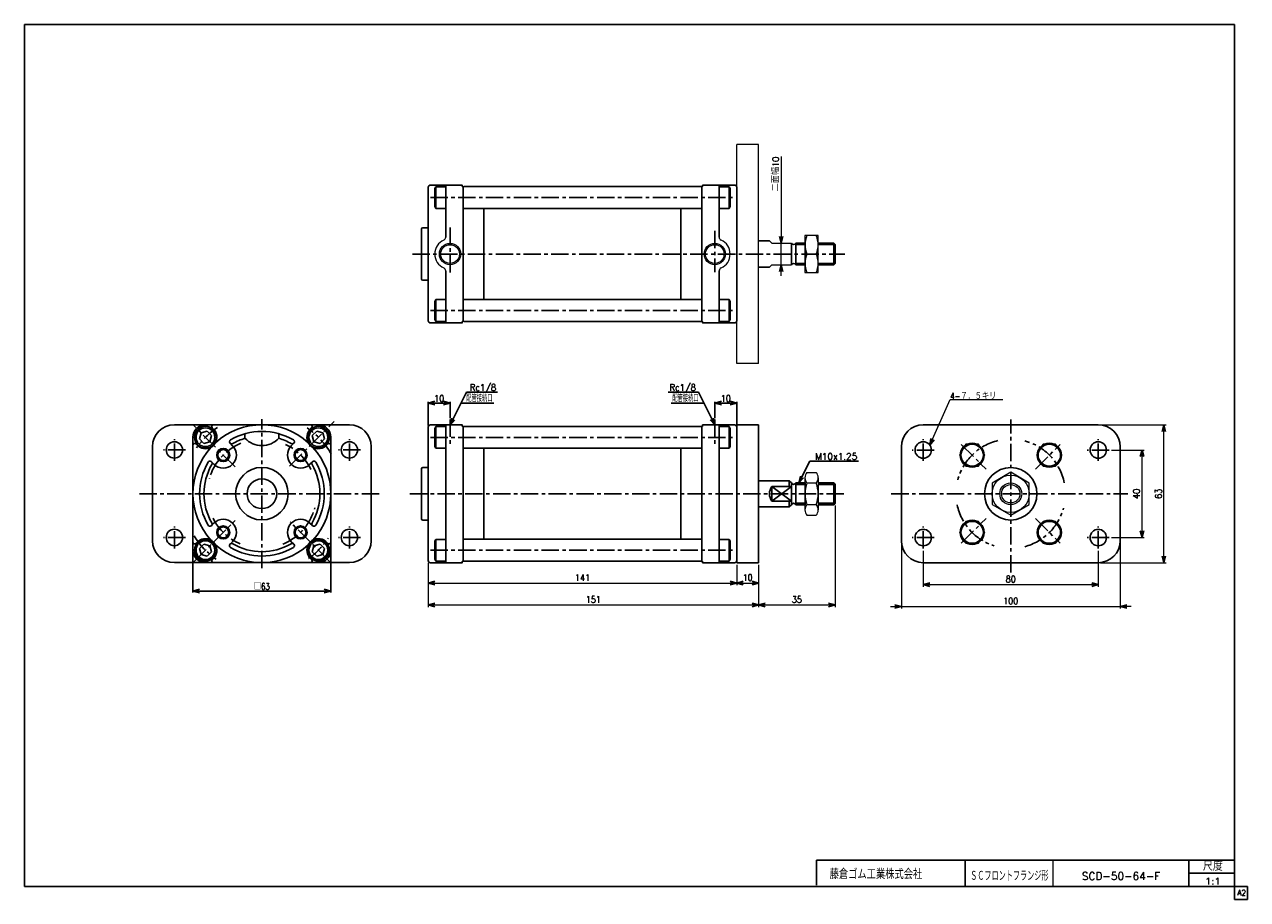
# Model space of a CAD drawing. Header units: millimetres. Extents: x -272 to 287, y -200 to 200.
import ezdxf
from ezdxf.enums import TextEntityAlignment as Align

# ---------------------------------------------------------------- set-up
doc = ezdxf.new("R2010")
doc.units = ezdxf.units.MM
doc.header["$LTSCALE"] = 0.25
doc.linetypes.add('CENTER', pattern=[50.8, 31.75, -6.35, 6.35, -6.35])
doc.layers.add('ZUWAKU', color=7, linetype='Continuous')
doc.styles.add('FdaStyle0', font='txt.shx', dxfattribs={"width": 0.892857, "bigfont": 'bigfont'})
doc.dimstyles.new('DaDimRotatedStyle', dxfattribs={"dimtxt": 3, "dimasz": 3.000002, "dimexe": 1, "dimexo": 1, "dimgap": 1, "dimtad": 3, "dimdsep": 46, "dimtxsty": 'FdaStyle0', "dimblk1": 'OPEN30', "dimblk2": 'OPEN30', "dimsah": 1, "dimcen": 0.09, "dimclrd": 4, "dimclre": 4, "dimclrt": 4, "dimadec": 0, "dimazin": 2, "dimtfac": 1, "dimtdec": 4, "dimtmove": 0, "dimatfit": 0, "dimfxl": 1, "dimarcsym": 0})

# ---------------------------------------------------------------- blocks, each defined once
blk = doc.blocks.new('_OPEN30')
at = {"color": 0, "linetype": 'ByBlock', "lineweight": -2}
for p, q in [((-1, 0.267949), (0, 0)), ((0, 0), (-1, -0.267949)), ((0, 0), (-1, 0))]:
    blk.add_line(p, q, dxfattribs=at)
blk = doc.blocks.new('DC_GROUP_Φ50_1')
at = {"color": 4, "linetype": 'Continuous', "lineweight": 13}
for p, q in [((90.74, 103.56), (84.74, 103.56)), ((84.74, 103.56), (84.74, 86.56)), ((90.74, 86.56), (90.74, 103.56)), ((85.64, 95.06), (89.85, 95.06)), ((84.74, 86.56), (90.74, 86.56))]:
    blk.add_line(p, q, dxfattribs=at)
for centre, start, end in [((95.19, 99.31), 156.0093, 203.9907), ((80.3, 99.31), 336.0093, 23.9907), ((95.19, 90.81), 156.0093, 203.9907), ((80.3, 90.81), 336.0093, 23.9907)]:
    blk.add_arc(centre, 10.45, start, end, dxfattribs=at)
blk = doc.blocks.new('DC_GROUP_Φ50_2')
at = {"color": 4, "linetype": 'Continuous', "lineweight": 13}
for p, q in [((85.64, -4.73), (89.84, -4.73)), ((84.74, -7.19), (84.74, -21.91)), ((89.84, -9.64), (85.64, -9.64)), ((90.74, -7.19), (90.74, -21.91)), ((85.64, -19.46), (89.84, -19.46)), ((85.64, -24.36), (89.84, -24.36))]:
    blk.add_line(p, q, dxfattribs=at)
for centre, radius, start, end in [((88.52, -7.19), 3.78, 139.5701, 220.4299), ((86.96, -7.19), 3.78, 319.5701, 40.4299), ((98.52, -14.55), 13.78, 159.1359, 200.8641), ((76.96, -14.55), 13.78, 339.1359, 20.8641), ((88.52, -21.91), 3.78, 139.5701, 220.4299), ((86.96, -21.91), 3.78, 319.5701, 40.4299)]:
    blk.add_arc(centre, radius, start, end, dxfattribs=at)
blk = doc.blocks.new('DA_IMAGEDIMGROUP_1')
at = {"color": 4, "linetype": 'Continuous', "lineweight": 13}
for p, q in [((73.87, 139.68), (73.87, 100.06)), ((73.87, 90.06), (73.87, 100.06)), ((73.87, 85.06), (73.87, 90.06))]:
    blk.add_line(p, q, dxfattribs=at)
at = {"color": 4, "xscale": 3.000002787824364, "yscale": 2.999989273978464}
for p, rotation in [((73.87, 100.06), 270), ((73.87, 90.06), 90)]:
    blk.add_blockref('_OPEN30', p, dxfattribs=dict(at, rotation=rotation))
at = {"color": 4, "insert": (72.87, 123.68), "char_height": 3, "width": 22.5, "attachment_point": 7, "rotation": 90, "style": 'FdaStyle0'}
blk.add_mtext('\\T1.00;二面幅10', dxfattribs=at)
blk = doc.blocks.new('DC_GROUP_Φ50_3')
at = {"color": 4, "linetype": 'Continuous', "lineweight": 13}
for p, q in [((178.77, -4.72), (170.27, -9.62)), ((187.27, -9.62), (178.77, -4.72)), ((170.27, -9.62), (170.27, -19.44)), ((187.27, -19.44), (187.27, -9.62)), ((170.27, -19.44), (178.77, -24.35)), ((178.77, -24.35), (187.27, -19.44))]:
    blk.add_line(p, q, dxfattribs=at)
for radius in [8.5, 5, 4.19]:
    blk.add_circle((178.77, -14.53), radius, dxfattribs=at)
blk = doc.blocks.new('DC_GROUP_Φ50_4')
at = {"color": 4, "linetype": 'Continuous', "lineweight": 13}
for p, q in [((158.25, 8.1), (155.36, 3.1)), ((164.02, 8.1), (158.25, 8.1)), ((166.91, 3.1), (164.02, 8.1)), ((155.36, 3.1), (158.25, -1.9)), ((164.02, -1.9), (166.91, 3.1)), ((158.25, -1.9), (164.02, -1.9))]:
    blk.add_line(p, q, dxfattribs=at)
blk.add_circle((161.14, 3.1), 5, dxfattribs=at)
blk = doc.blocks.new('DC_GROUP_Φ50_5')
at = {"color": 4, "linetype": 'Continuous', "lineweight": 13}
for p, q in [((158.25, -27.16), (155.36, -32.16)), ((164.02, -27.16), (158.25, -27.16)), ((166.91, -32.16), (164.02, -27.16)), ((155.36, -32.16), (158.25, -37.16)), ((164.02, -37.16), (166.91, -32.16)), ((158.25, -37.16), (164.02, -37.16))]:
    blk.add_line(p, q, dxfattribs=at)
blk.add_circle((161.14, -32.16), 5, dxfattribs=at)
blk = doc.blocks.new('DC_GROUP_Φ50_6')
at = {"color": 4, "linetype": 'Continuous', "lineweight": 13}
for p, q in [((193.52, -27.16), (190.63, -32.16)), ((199.29, -27.16), (193.52, -27.16)), ((202.18, -32.16), (199.29, -27.16)), ((190.63, -32.16), (193.52, -37.16)), ((199.29, -37.16), (202.18, -32.16)), ((193.52, -37.16), (199.29, -37.16))]:
    blk.add_line(p, q, dxfattribs=at)
blk.add_circle((196.4, -32.16), 5, dxfattribs=at)
blk = doc.blocks.new('DC_GROUP_Φ50_7')
at = {"color": 4, "linetype": 'Continuous', "lineweight": 13}
for p, q in [((193.52, 8.1), (190.63, 3.1)), ((199.29, 8.1), (193.52, 8.1)), ((202.18, 3.1), (199.29, 8.1)), ((190.63, 3.1), (193.52, -1.9)), ((199.29, -1.9), (202.18, 3.1)), ((193.52, -1.9), (199.29, -1.9))]:
    blk.add_line(p, q, dxfattribs=at)
blk.add_circle((196.4, 3.1), 5, dxfattribs=at)
blk = doc.blocks.new('*D9')
at = {"color": 4, "linetype": 'Continuous', "lineweight": 13}
for p, q in [((138.77, -40.53), (138.77, -57.03)), ((218.77, -40.53), (218.77, -57.03)), ((138.77, -56.03), (218.77, -56.03))]:
    blk.add_line(p, q, dxfattribs=at)
at = {"color": 4, "xscale": 3.000002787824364, "yscale": 2.999989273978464}
for p, rotation in [((138.77, -56.03), 180), ((218.77, -56.03), 360)]:
    blk.add_blockref('_OPEN30', p, dxfattribs=dict(at, rotation=rotation))
at = {"color": 4, "insert": (178.77, -55.03), "char_height": 3, "width": 11.25, "attachment_point": 8, "style": 'FdaStyle0'}
blk.add_mtext('\\T1.00;80', dxfattribs=at)
blk = doc.blocks.new('*D10')
at = {"color": 4, "linetype": 'Continuous', "lineweight": 13}
for p, q in [((224.77, 5.47), (239.77, 5.47)), ((238.77, -34.53), (238.77, 5.47)), ((224.77, -34.53), (239.77, -34.53))]:
    blk.add_line(p, q, dxfattribs=at)
at = {"color": 4, "xscale": 3.000002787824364, "yscale": 2.999989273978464}
for p, rotation in [((238.77, 5.47), 90), ((238.77, -34.53), 270)]:
    blk.add_blockref('_OPEN30', p, dxfattribs=dict(at, rotation=rotation))
at = {"color": 4, "insert": (237.77, -14.53), "char_height": 3, "width": 11.25, "attachment_point": 8, "rotation": 90, "style": 'FdaStyle0'}
blk.add_mtext('\\T1.00;40', dxfattribs=at)
blk = doc.blocks.new('*D11')
at = {"color": 4, "linetype": 'Continuous', "lineweight": 13}
for p, q in [((219.77, 16.97), (249.77, 16.97)), ((248.77, -46.03), (248.77, 16.97)), ((219.77, -46.03), (249.77, -46.03))]:
    blk.add_line(p, q, dxfattribs=at)
at = {"color": 4, "xscale": 3.000002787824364, "yscale": 2.999989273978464}
for p, rotation in [((248.77, 16.97), 90), ((248.77, -46.03), 270)]:
    blk.add_blockref('_OPEN30', p, dxfattribs=dict(at, rotation=rotation))
at = {"color": 4, "insert": (247.77, -14.53), "char_height": 3, "width": 11.25, "attachment_point": 8, "rotation": 90, "style": 'FdaStyle0'}
blk.add_mtext('\\T1.00;63', dxfattribs=at)
blk = doc.blocks.new('DA_IMAGEDIMGROUP_2')
at = {"color": 4, "linetype": 'Continuous', "lineweight": 13}
for p, q in [((128.77, -37.03), (128.77, -67.03)), ((228.77, -37.03), (228.77, -67.03)), ((123.77, -66.03), (128.77, -66.03)), ((128.77, -66.03), (228.77, -66.03)), ((233.77, -66.03), (228.77, -66.03))]:
    blk.add_line(p, q, dxfattribs=at)
at = {"color": 4, "xscale": 3.000002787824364, "yscale": 2.999989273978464}
for p, rotation in [((128.77, -66.03), 360), ((228.77, -66.03), 180)]:
    blk.add_blockref('_OPEN30', p, dxfattribs=dict(at, rotation=rotation))
at = {"color": 4, "insert": (178.77, -65.03), "char_height": 3, "width": 15, "attachment_point": 8, "style": 'FdaStyle0'}
blk.add_mtext('\\T1.00;100', dxfattribs=at)
blk = doc.blocks.new('*D13')
at = {"color": 4, "linetype": 'Continuous', "lineweight": 13}
for p, q in [((-87.48, -46.05), (-87.48, -56.35)), ((53.52, -47.05), (53.52, -56.35)), ((-87.48, -55.35), (53.52, -55.35))]:
    blk.add_line(p, q, dxfattribs=at)
at = {"color": 4, "xscale": 3.000002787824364, "yscale": 2.999989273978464}
for p, rotation in [((-87.48, -55.35), 180), ((53.52, -55.35), 360)]:
    blk.add_blockref('_OPEN30', p, dxfattribs=dict(at, rotation=rotation))
at = {"color": 4, "insert": (-16.98, -54.35), "char_height": 3, "width": 15, "attachment_point": 8, "style": 'FdaStyle0'}
blk.add_mtext('\\T1.00;141', dxfattribs=at)
blk = doc.blocks.new('*D14')
at = {"color": 4, "linetype": 'Continuous', "lineweight": 13}
for p, q in [((53.52, -47.05), (53.52, -56.35)), ((63.52, -47.05), (63.52, -56.35)), ((53.52, -55.35), (63.52, -55.35))]:
    blk.add_line(p, q, dxfattribs=at)
at = {"color": 4, "xscale": 3.000002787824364, "yscale": 2.999989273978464}
for p, rotation in [((53.52, -55.35), 180), ((63.52, -55.35), 360)]:
    blk.add_blockref('_OPEN30', p, dxfattribs=dict(at, rotation=rotation))
at = {"color": 4, "insert": (58.52, -54.35), "char_height": 3, "width": 11.25, "attachment_point": 8, "style": 'FdaStyle0'}
blk.add_mtext('\\T1.00;10', dxfattribs=at)
blk = doc.blocks.new('*D15')
at = {"color": 4, "linetype": 'Continuous', "lineweight": 13}
for p, q in [((-87.48, -46.05), (-87.48, -66.35)), ((63.52, -47.05), (63.52, -66.35)), ((-87.48, -65.35), (63.52, -65.35))]:
    blk.add_line(p, q, dxfattribs=at)
at = {"color": 4, "xscale": 3.000002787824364, "yscale": 2.999989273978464}
for p, rotation in [((-87.48, -65.35), 180), ((63.52, -65.35), 360)]:
    blk.add_blockref('_OPEN30', p, dxfattribs=dict(at, rotation=rotation))
at = {"color": 4, "insert": (-11.98, -64.35), "char_height": 3, "width": 15, "attachment_point": 8, "style": 'FdaStyle0'}
blk.add_mtext('\\T1.00;151', dxfattribs=at)
blk = doc.blocks.new('*D16')
at = {"color": 4, "linetype": 'Continuous', "lineweight": 13}
for p, q in [((98.52, -19.87), (98.52, -66.35)), ((63.52, -47.05), (63.52, -66.35)), ((63.52, -65.35), (98.52, -65.35))]:
    blk.add_line(p, q, dxfattribs=at)
at = {"color": 4, "xscale": 3.000002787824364, "yscale": 2.999989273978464}
for p, rotation in [((63.52, -65.35), 180), ((98.52, -65.35), 360)]:
    blk.add_blockref('_OPEN30', p, dxfattribs=dict(at, rotation=rotation))
at = {"color": 4, "insert": (81.02, -64.35), "char_height": 3, "width": 11.25, "attachment_point": 8, "style": 'FdaStyle0'}
blk.add_mtext('\\T1.00;35', dxfattribs=at)
blk = doc.blocks.new('DC_GROUP_Φ50_8')
at = {"color": 4, "linetype": 'Continuous', "lineweight": 13}
for p, q in [((141.81, 7.66), (151.16, 28.6)), ((151.16, 28.6), (175.16, 28.6))]:
    blk.add_line(p, q, dxfattribs=at)
at = {"color": 4, "xscale": 3.000002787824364, "yscale": 2.999989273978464, "rotation": 245.931555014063}
blk.add_blockref('_OPEN30', (141.81, 7.66), dxfattribs=at)
at = {"color": 4, "style": 'FdaStyle0', "width": 0.875}
blk.add_text('4-７．５キリ', height=3, dxfattribs=at).set_placement((151.16, 28.6), (172.16, 28.6), align=Align.FIT)

msp = doc.modelspace()

# ---------------------------------------------------------------- linework, layer by layer
at = {"color": 4, "linetype": 'Continuous', "lineweight": 13}
for p, q in [((53.52, 45.061), (53.52, 145.061)), ((63.52, 145.061), (53.52, 145.061)), ((63.52, 45.061), (63.52, 145.061)), ((69.52, 100.061), (68.52, 101.061)), ((69.52, 100.061), (78.52, 100.061)), ((84.741, 100.061), (84.741, 90.061)), ((68.52, 89.061), (69.52, 90.061)), ((69.52, 90.061), (78.52, 90.061)), ((63.52, 45.061), (53.52, 45.061)), ((84.741, -9.549), (84.741, -19.549))]:
    msp.add_line(p, q, dxfattribs=at)
at = {"color": 4, "linetype": 'Continuous', "lineweight": 25}
for p, q in [((-87.48, 95.061), (-87.48, 125.561)), ((-86.48, 126.561), (-79.48, 126.561)), ((-83.975, 125.848), (-84.48, 124.974)), ((-84.48, 124.974), (-84.48, 116.748)), ((-83.975, 125.848), (-79.48, 125.848)), ((-83.975, 115.875), (-83.975, 125.848)), ((-79.48, 126.635), (-79.48, 102.807)), ((-79.48, 126.561), (-71.98, 126.561)), ((-71.88, 126.011), (-71.88, 126.461)), ((-71.68, 125.811), (-71.23, 125.811)), ((-71.18, 125.861), (-71.48, 125.561)), ((-71.48, 125.811), (-71.48, 95.061)), ((-71.18, 125.861), (37.22, 125.861)), ((37.52, 125.561), (37.22, 125.861)), ((37.72, 125.811), (37.27, 125.811)), ((37.52, 95.061), (37.52, 125.811)), ((37.92, 126.011), (37.92, 126.461)), ((45.52, 126.561), (38.02, 126.561)), ((45.52, 102.807), (45.52, 126.635)), ((52.52, 126.561), (45.52, 126.561)), ((50.016, 125.848), (45.52, 125.848)), ((50.016, 125.848), (50.52, 124.974)), ((50.016, 115.875), (50.016, 125.848)), ((50.52, 124.974), (50.52, 116.748)), ((53.52, 95.061), (53.52, 125.561)), ((53.52, 107.061), (53.52, 125.561)), ((53.52, 95.061), (53.52, 125.561)), ((53.52, 95.061), (53.52, 125.561)), ((-84.48, 116.748), (-83.975, 115.875)), ((-79.48, 115.875), (-83.975, 115.875)), ((-71.18, 115.861), (-71.48, 116.161)), ((-71.18, 115.861), (37.22, 115.861)), ((-61.98, 115.861), (-61.98, 95.061)), ((28.02, 95.061), (28.02, 115.861)), ((37.22, 115.861), (37.52, 116.161)), ((45.52, 115.875), (50.016, 115.875)), ((50.52, 116.748), (50.016, 115.875)), ((-90.48, 106.561), (-90.48, 95.061)), ((-89.98, 107.061), (-87.48, 107.061)), ((63.52, 101.061), (68.52, 101.061)), ((-90.48, 83.561), (-90.48, 95.061)), ((-87.48, 95.061), (-87.48, 64.561)), ((-71.48, 64.311), (-71.48, 95.061)), ((-61.98, 74.261), (-61.98, 95.061)), ((28.02, 95.061), (28.02, 74.261)), ((37.52, 95.061), (37.52, 64.311)), ((53.52, 95.061), (53.52, 64.561)), ((53.52, 95.061), (53.52, 64.561)), ((53.52, 95.061), (53.52, 64.561)), ((78.52, 95.061), (78.52, 100.061)), ((78.52, 95.061), (78.52, 90.061)), ((84.741, 100.061), (80.52, 100.061)), ((80.52, 100.061), (80.52, 95.061)), ((84.741, 99.386), (80.52, 99.386)), ((80.52, 90.061), (80.52, 95.061)), ((97.845, 100.061), (90.741, 100.061)), ((98.52, 99.386), (90.741, 99.386)), ((98.52, 99.386), (97.845, 100.061)), ((97.845, 100.061), (97.845, 95.061)), ((97.845, 90.061), (97.845, 95.061)), ((98.52, 95.061), (98.52, 99.386)), ((98.52, 95.061), (98.52, 90.736)), ((84.741, 90.736), (80.52, 90.736)), ((84.741, 90.061), (80.52, 90.061)), ((98.52, 90.736), (90.741, 90.736)), ((97.845, 90.061), (90.741, 90.061)), ((98.52, 90.736), (97.845, 90.061)), ((-79.48, 63.488), (-79.48, 87.315)), ((45.52, 87.315), (45.52, 63.488)), ((63.52, 89.061), (68.52, 89.061)), ((-89.98, 83.061), (-87.48, 83.061)), ((-84.48, 73.374), (-83.975, 74.248)), ((-84.48, 65.148), (-84.48, 73.374)), ((-79.48, 74.248), (-83.975, 74.248)), ((-83.975, 74.248), (-83.975, 64.275)), ((-71.18, 74.261), (-71.48, 73.961)), ((-71.18, 74.261), (37.22, 74.261)), ((37.22, 74.261), (37.52, 73.961)), ((45.52, 74.248), (50.016, 74.248)), ((50.52, 73.374), (50.016, 74.248)), ((50.016, 74.248), (50.016, 64.275)), ((50.52, 65.148), (50.52, 73.374)), ((-86.48, 63.561), (-79.48, 63.561)), ((-83.975, 64.275), (-84.48, 65.148)), ((-83.975, 64.275), (-79.48, 64.275)), ((-79.48, 63.561), (-71.98, 63.561)), ((-71.88, 64.111), (-71.88, 63.661)), ((-71.68, 64.311), (-71.23, 64.311)), ((-71.18, 64.261), (-71.48, 64.561)), ((-71.18, 64.261), (37.22, 64.261)), ((37.52, 64.561), (37.22, 64.261)), ((37.72, 64.311), (37.27, 64.311)), ((37.92, 64.111), (37.92, 63.661)), ((45.52, 63.561), (38.02, 63.561)), ((50.016, 64.275), (45.52, 64.275)), ((52.52, 63.561), (45.52, 63.561)), ((50.016, 64.275), (50.52, 65.148)), ((-77.48, 16.951), (-70.003, 31.904)), ((-70.003, 31.972), (-55.824, 31.972)), ((36.01, 31.972), (22.26, 31.972)), ((43.52, 16.951), (36.01, 31.972)), ((-87.48, 27.551), (-87.48, 16.663)), ((-87.48, 26.951), (-77.48, 26.951)), ((-77.48, 20.051), (-77.48, 27.551)), ((-72.48, 26.951), (-57.48, 26.951)), ((38.52, 26.951), (23.52, 26.951)), ((43.52, 20.051), (43.52, 27.551)), ((53.52, 26.951), (43.52, 26.951)), ((53.52, 16.551), (53.52, 27.551)), ((-203.472, 17.004), (-123.472, 17.004)), ((-189.272, 17.004), (-163.472, 17.004)), ((-137.672, 17.004), (-163.472, 17.004)), ((-86.48, 16.951), (-79.48, 16.951)), ((-79.48, 17.024), (-79.48, -14.549)), ((-79.48, 16.951), (-71.98, 16.951)), ((-71.88, 16.401), (-71.88, 16.851)), ((37.92, 16.401), (37.92, 16.851)), ((45.52, 16.951), (38.02, 16.951)), ((45.52, -14.549), (45.52, 17.024)), ((52.52, 16.951), (45.52, 16.951)), ((53.52, 16.951), (53.52, -46.049)), ((53.52, 16.951), (63.52, 16.951)), ((53.52, 16.951), (53.52, -46.049)), ((53.52, 16.951), (63.52, 16.951)), ((53.52, 16.951), (53.52, -46.049)), ((53.52, 16.951), (63.52, 16.951)), ((53.52, 16.951), (53.52, -46.049)), ((53.52, 16.951), (63.52, 16.951)), ((63.52, 16.951), (63.52, -46.049)), ((63.52, 16.951), (63.52, -46.049)), ((63.52, 16.951), (63.52, -46.049)), ((63.52, 16.951), (63.52, -46.049)), ((138.77, 16.969), (218.77, 16.969)), ((-194.972, -40.296), (-194.972, 11.304)), ((-191.313, 13.345), (-192.06, 10.557)), ((-188.524, 14.092), (-191.313, 13.345)), ((-186.483, 12.051), (-188.524, 14.092)), ((-187.23, 9.262), (-186.483, 12.051)), ((-185.311, 14.749), (-186.201, 15.638)), ((-171.222, 12.93), (-171.222, 10.845)), ((-155.722, 12.93), (-155.722, 10.845)), ((-141.632, 14.749), (-140.743, 15.638)), ((-138.419, 14.092), (-140.46, 12.051)), ((-140.46, 12.051), (-139.713, 9.262)), ((-135.63, 13.345), (-138.419, 14.092)), ((-134.883, 10.557), (-135.63, 13.345)), ((-131.972, -40.296), (-131.972, 11.304)), ((-87.48, -14.549), (-87.48, 15.951)), ((-83.975, 16.238), (-84.48, 15.364)), ((-84.48, 15.364), (-84.48, 7.138)), ((-83.975, 16.238), (-79.48, 16.238)), ((-83.975, 6.264), (-83.975, 16.238)), ((-71.68, 16.201), (-71.23, 16.201)), ((-71.18, 16.251), (-71.48, 15.951)), ((-71.48, 16.201), (-71.48, -14.549)), ((-71.18, 16.251), (37.22, 16.251)), ((37.52, 15.951), (37.22, 16.251)), ((37.72, 16.201), (37.27, 16.201)), ((37.52, -14.549), (37.52, 16.201)), ((50.016, 16.238), (45.52, 16.238)), ((50.016, 16.238), (50.52, 15.364)), ((50.016, 6.264), (50.016, 16.238)), ((50.52, 15.364), (50.52, 7.138)), ((53.52, -14.549), (53.52, 15.951)), ((53.52, -2.549), (53.52, 15.951)), ((53.52, -14.549), (53.52, 15.951)), ((53.52, -14.549), (53.52, 15.951)), ((53.52, -2.549), (53.52, 15.951)), ((53.52, -14.549), (53.52, 15.951)), ((53.52, -14.549), (53.52, 15.951)), ((-213.472, -35.996), (-213.472, 7.004)), ((-192.717, 7.343), (-193.606, 8.233)), ((-192.06, 10.557), (-190.019, 8.515)), ((-190.019, 8.515), (-187.23, 9.262)), ((-178.034, 8.551), (-176.907, 7.424)), ((-148.909, 8.551), (-150.037, 7.424)), ((-139.713, 9.262), (-136.924, 8.515)), ((-136.924, 8.515), (-134.883, 10.557)), ((-134.226, 7.343), (-133.337, 8.233)), ((-113.472, 7.004), (-113.472, -35.996)), ((-84.48, 7.138), (-83.975, 6.264)), ((-79.48, 6.264), (-83.975, 6.264)), ((-71.18, 6.251), (-71.48, 6.551)), ((-71.18, 6.251), (37.22, 6.251)), ((-61.98, 6.251), (-61.98, -14.549)), ((28.02, -14.549), (28.02, 6.251)), ((37.22, 6.251), (37.52, 6.551)), ((45.52, 6.264), (50.016, 6.264)), ((50.52, 7.138), (50.016, 6.264)), ((128.77, -36.031), (128.77, 6.969)), ((228.77, 6.969), (228.77, -36.031)), ((-186.519, 0.066), (-185.392, -1.061)), ((-140.424, 0.066), (-141.551, -1.061)), ((81.992, -9.549), (86.992, 0.451)), ((86.992, 0.451), (109.192, 0.451)), ((-90.48, -3.049), (-90.48, -14.549)), ((-89.98, -2.549), (-87.48, -2.549)), ((63.52, -8.549), (77.52, -8.549)), ((77.52, -8.549), (78.52, -9.549)), ((77.52, -8.549), (77.52, -11.234)), ((78.52, -14.549), (78.52, -9.549)), ((84.741, -9.549), (80.52, -9.549)), ((80.52, -9.549), (80.52, -14.549)), ((84.741, -10.224), (80.52, -10.224)), ((97.845, -9.549), (90.741, -9.549)), ((98.52, -10.224), (90.741, -10.224)), ((98.52, -10.224), (97.845, -9.549)), ((97.845, -9.549), (97.845, -14.549)), ((98.52, -14.549), (98.52, -10.224)), ((-90.48, -26.049), (-90.48, -14.549)), ((-87.48, -14.549), (-87.48, -45.049)), ((-79.48, -46.123), (-79.48, -14.549)), ((-71.48, -45.299), (-71.48, -14.549)), ((-61.98, -35.349), (-61.98, -14.549)), ((28.02, -14.549), (28.02, -35.349)), ((37.52, -14.549), (37.52, -45.299)), ((45.52, -14.549), (45.52, -46.123)), ((53.52, -14.549), (53.52, -45.049)), ((53.52, -14.549), (53.52, -45.049)), ((53.52, -14.549), (53.52, -45.049)), ((53.52, -14.549), (53.52, -45.049)), ((53.52, -14.549), (53.52, -45.049)), ((69.52, -11.234), (69.52, -17.864)), ((69.52, -11.234), (78.52, -11.234)), ((69.52, -17.864), (78.52, -11.234)), ((69.52, -11.234), (78.52, -17.864)), ((78.52, -14.549), (78.52, -19.549)), ((80.52, -19.549), (80.52, -14.549)), ((97.845, -19.549), (97.845, -14.549)), ((98.52, -14.549), (98.52, -18.874)), ((63.52, -20.549), (77.52, -20.549)), ((69.52, -17.864), (78.52, -17.864)), ((77.52, -20.549), (77.52, -17.864)), ((77.52, -20.549), (78.52, -19.549)), ((84.741, -18.874), (80.52, -18.874)), ((84.741, -19.549), (80.52, -19.549)), ((98.52, -18.874), (90.741, -18.874)), ((97.845, -19.549), (90.741, -19.549)), ((98.52, -18.874), (97.845, -19.549)), ((-186.519, -29.059), (-185.392, -27.931)), ((-140.424, -29.059), (-141.551, -27.931)), ((-89.98, -26.549), (-87.48, -26.549)), ((-194.972, -33.104), (-194.972, -59.596)), ((-131.972, -33.104), (-131.972, -59.596)), ((-192.717, -36.336), (-193.606, -37.225)), ((-190.019, -37.508), (-192.06, -39.549)), ((-187.23, -38.255), (-190.019, -37.508)), ((-186.483, -41.043), (-187.23, -38.255)), ((-178.034, -37.544), (-176.907, -36.417)), ((-148.909, -37.544), (-150.037, -36.417)), ((-139.713, -38.255), (-140.46, -41.043)), ((-136.924, -37.508), (-139.713, -38.255)), ((-134.883, -39.549), (-136.924, -37.508)), ((-134.226, -36.336), (-133.337, -37.225)), ((-84.48, -36.236), (-83.975, -35.362)), ((-84.48, -44.462), (-84.48, -36.236)), ((-79.48, -35.362), (-83.975, -35.362)), ((-83.975, -35.362), (-83.975, -45.336)), ((-71.18, -35.349), (-71.48, -35.649)), ((-71.18, -35.349), (37.22, -35.349)), ((37.22, -35.349), (37.52, -35.649)), ((45.52, -35.362), (50.016, -35.362)), ((50.52, -36.236), (50.016, -35.362)), ((50.016, -35.362), (50.016, -45.336)), ((50.52, -44.462), (50.52, -36.236)), ((-192.06, -39.549), (-191.313, -42.338)), ((-191.313, -42.338), (-188.524, -43.085)), ((-188.524, -43.085), (-186.483, -41.043)), ((-185.311, -43.741), (-186.201, -44.631)), ((-141.632, -43.741), (-140.743, -44.631)), ((-140.46, -41.043), (-138.419, -43.085)), ((-138.419, -43.085), (-135.63, -42.338)), ((-135.63, -42.338), (-134.883, -39.549)), ((-83.975, -45.336), (-84.48, -44.462)), ((50.016, -45.336), (50.52, -44.462)), ((-123.472, -45.996), (-203.472, -45.996)), ((-189.272, -45.996), (-163.472, -45.996)), ((-137.672, -45.996), (-163.472, -45.996)), ((-86.48, -46.049), (-79.48, -46.049)), ((-83.975, -45.336), (-79.48, -45.336)), ((-79.48, -46.049), (-71.98, -46.049)), ((-71.88, -45.499), (-71.88, -45.949)), ((-71.68, -45.299), (-71.23, -45.299)), ((-71.18, -45.349), (-71.48, -45.049)), ((-71.18, -45.349), (37.22, -45.349)), ((37.52, -45.049), (37.22, -45.349)), ((37.72, -45.299), (37.27, -45.299)), ((37.92, -45.499), (37.92, -45.949)), ((45.52, -46.049), (38.02, -46.049)), ((50.016, -45.336), (45.52, -45.336)), ((52.52, -46.049), (45.52, -46.049)), ((53.52, -46.049), (63.52, -46.049)), ((53.52, -46.049), (63.52, -46.049)), ((53.52, -46.049), (63.52, -46.049)), ((53.52, -46.049), (63.52, -46.049)), ((218.77, -46.031), (138.77, -46.031)), ((-194.972, -58.996), (-131.972, -58.996))]:
    msp.add_line(p, q, dxfattribs=at)
at = {"color": 4, "linetype": 'CENTER', "lineweight": 25}
for p, q in [((-86.48, 120.861), (52.52, 120.861)), ((-77.48, 107.236), (-77.48, 85.41)), ((43.52, 105.663), (43.52, 86.804)), ((-94.723, 95.061), (103.006, 95.061)), ((-86.48, 69.261), (52.52, 69.261)), ((-163.472, -48.602), (-163.472, 19.504)), ((-150.838, -1.862), (-130.476, 18.499)), ((-77.48, 19.451), (-77.48, 7.968)), ((43.52, 19.451), (43.52, 7.968)), ((178.77, -50.457), (178.77, 19.469)), ((-175.704, -2.264), (-194.584, 16.616)), ((-86.48, 11.251), (52.52, 11.251)), ((-203.472, 0.504), (-203.472, 10.504)), ((-123.472, 0.504), (-123.472, 10.504)), ((138.77, 0.469), (138.77, 10.469)), ((156.187, 8.053), (167.478, -3.239)), ((190.061, -3.239), (201.353, 8.053)), ((218.77, 0.469), (218.77, 10.469)), ((-198.472, 5.504), (-208.472, 5.504)), ((-118.472, 5.504), (-128.472, 5.504)), ((143.77, 5.469), (133.77, 5.469)), ((223.77, 5.469), (213.77, 5.469)), ((-219.479, -14.496), (-108.462, -14.496)), ((-95.927, -14.549), (103.006, -14.549)), ((124.196, -14.531), (232.235, -14.531)), ((-194.584, -45.609), (-175.695, -26.72)), ((-132.359, -45.609), (-150.605, -27.363)), ((156.187, -37.114), (167.478, -25.822)), ((190.061, -25.822), (201.353, -37.114)), ((-203.472, -39.496), (-203.472, -29.496)), ((-123.472, -39.496), (-123.472, -29.496)), ((138.77, -39.531), (138.77, -29.531)), ((218.77, -39.531), (218.77, -29.531)), ((-198.472, -34.496), (-208.472, -34.496)), ((-118.472, -34.496), (-128.472, -34.496)), ((143.77, -34.531), (133.77, -34.531)), ((223.77, -34.531), (213.77, -34.531)), ((-86.48, -40.349), (52.52, -40.349))]:
    msp.add_line(p, q, dxfattribs=at)
at = {"color": 4, "linetype": 'Continuous', "lineweight": 13}
for centre, radius in [((-77.48, 95.061), 4.862), ((-77.48, 95.061), 4.281), ((43.52, 95.061), 4.862), ((43.52, 95.061), 4.281)]:
    msp.add_circle(centre, radius, dxfattribs=at)
at = {"color": 4, "linetype": 'Continuous', "lineweight": 25}
for centre, radius in [((-189.272, 11.304), 5), ((-189.281, 11.313), 4.294), ((-137.672, 11.304), 5), ((-137.662, 11.313), 4.294), ((-203.472, 5.504), 3.75), ((-181.149, 3.181), 3), ((-181.149, 3.181), 2.5), ((-145.794, 3.181), 3), ((-145.794, 3.181), 2.5), ((-123.472, 5.504), 3.75), ((138.77, 5.469), 3.75), ((161.136, 3.103), 5.5), ((196.403, 3.103), 5.5), ((218.77, 5.469), 3.75), ((-163.472, -14.496), 12), ((178.77, -14.531), 12), ((-163.472, -14.496), 6.8), ((161.136, -32.164), 5.5), ((196.403, -32.164), 5.5), ((-203.472, -34.496), 3.75), ((-181.149, -32.174), 3), ((-181.149, -32.174), 2.5), ((-145.794, -32.174), 3), ((-145.794, -32.174), 2.5), ((-123.472, -34.496), 3.75), ((138.77, -34.531), 3.75), ((218.77, -34.531), 3.75), ((-189.272, -40.296), 5), ((-189.281, -40.306), 4.294), ((-137.672, -40.296), 5), ((-137.662, -40.306), 4.294)]:
    msp.add_circle(centre, radius, dxfattribs=at)
for centre, radius, start, end in [((-86.48, 125.561), 1, 90, 180), ((-71.98, 126.461), 0.1, 0, 90), ((-71.68, 126.011), 0.2, 180, 270), ((37.72, 126.011), 0.2, 270, 0), ((38.02, 126.461), 0.1, 90, 180), ((52.52, 125.561), 1, 0, 90), ((52.52, 125.561), 1, 0, 90), ((52.52, 125.561), 1, 0, 90), ((52.52, 125.561), 1, 0, 90), ((-89.98, 106.561), 0.5, 90, 180), ((79.52, 100.465), 1.078, 201.9613, 338.0387), ((79.52, 89.658), 1.078, 21.9613, 158.0387), ((-89.98, 83.561), 0.5, 180, 270), ((-86.48, 64.561), 1, 180, 270), ((-71.98, 63.661), 0.1, 270, 0), ((-71.68, 64.111), 0.2, 90, 180), ((37.72, 64.111), 0.2, 0, 90), ((38.02, 63.661), 0.1, 180, 270), ((52.52, 64.561), 1, 270, 360), ((52.52, 64.561), 1, 270, 360), ((52.52, 64.561), 1, 270, 360), ((-203.472, 7.004), 10, 90, 180), ((-189.272, 11.304), 5.7, 90, 180), ((-185.635, 16.204), 0.8, 90, 225), ((-163.472, -14.496), 31.5, 47.70516, 132.29484), ((-141.308, 16.204), 0.8, 315, 90), ((-137.672, 11.304), 5.7, 0, 90), ((-123.472, 7.004), 10, 0, 90), ((-86.48, 15.951), 1, 90, 180), ((-71.98, 16.851), 0.1, 0, 90), ((38.02, 16.851), 0.1, 90, 180), ((52.52, 15.951), 1, 0, 90), ((52.52, 15.951), 1, 0, 90), ((52.52, 15.951), 1, 0, 90), ((52.52, 15.951), 1, 0, 90), ((52.52, 15.951), 1, 0, 90), ((52.52, 15.951), 1, 0, 90), ((52.52, 15.951), 1, 0, 90), ((138.77, 6.969), 10, 90, 180), ((218.77, 6.969), 10, 0, 90), ((-189.281, 11.313), 5.25, 229.12415, 40.87585), ((-163.472, -14.496), 28.5, 59.74665, 120.25335), ((-137.662, 11.313), 5.25, 139.12415, 310.87585), ((-71.68, 16.401), 0.2, 180, 270), ((37.72, 16.401), 0.2, 270, 0), ((-194.172, 7.667), 0.8, 45, 180), ((-163.472, -14.496), 31.5, 137.70516, 222.29484), ((-181.149, 3.181), 6, 225, 45), ((-177.327, 9.258), 1, 120.25335, 300.25335), ((-163.472, -14.496), 26.5, 107.00486, 120.25335), ((-163.472, 18.162), 10.658, 223.35334, 316.64666), ((-163.472, -14.496), 26.5, 59.74665, 72.99514), ((-145.794, 3.181), 6, 135, 315), ((-149.616, 9.258), 1, 239.74665, 59.74665), ((-163.472, -14.496), 31.5, 317.70516, 42.29484), ((-132.772, 7.667), 0.8, 360, 135), ((-187.226, -0.641), 1, 329.74665, 149.74665), ((-139.717, -0.641), 1, 30.25335, 210.25335), ((-163.472, -14.496), 28.5, 149.74665, 210.25335), ((-163.472, -14.496), 26.5, 149.74665, 210.25335), ((-163.472, -14.496), 26.5, 329.74665, 30.25335), ((-163.472, -14.496), 28.5, 329.74665, 30.25335), ((-89.98, -3.049), 0.5, 90, 180), ((79.52, -9.146), 1.078, 201.9613, 338.0387), ((74.515, -14.549), 5.995, 146.42717, 213.57283), ((79.52, -19.952), 1.078, 21.9613, 158.0387), ((-187.226, -28.351), 1, 210.25335, 30.25335), ((-181.149, -32.174), 6, 315, 135), ((-145.794, -32.174), 6, 45, 225), ((-139.717, -28.351), 1, 149.74665, 329.74665), ((-89.98, -26.049), 0.5, 180, 270), ((-203.472, -35.996), 10, 180, 270), ((-194.172, -36.66), 0.8, 180, 315), ((-189.281, -40.306), 5.25, 319.12415, 130.87585), ((-163.472, -14.496), 31.5, 227.70516, 312.11821), ((-177.327, -38.251), 1, 59.74665, 239.74665), ((-163.472, -14.496), 28.5, 239.74665, 300.25335), ((-163.472, -14.496), 26.5, 239.74665, 300.25335), ((-149.616, -38.251), 1, 300.25335, 120.25335), ((-137.662, -40.306), 5.25, 49.12415, 220.87585), ((-132.772, -36.66), 0.8, 225, 360), ((-123.472, -35.996), 10, 270, 0), ((138.77, -36.031), 10, 180, 270), ((218.77, -36.031), 10, 270, 0), ((-189.272, -40.296), 5.7, 180, 270), ((-185.635, -45.196), 0.8, 135, 270), ((-141.308, -45.196), 0.8, 270, 45), ((-137.672, -40.296), 5.7, 270, 0), ((-86.48, -45.049), 1, 180, 270), ((-71.98, -45.949), 0.1, 270, 0), ((-71.68, -45.499), 0.2, 90, 180), ((37.72, -45.499), 0.2, 0, 90), ((38.02, -45.949), 0.1, 180, 270), ((52.52, -45.049), 1, 270, 360), ((52.52, -45.049), 1, 270, 360), ((52.52, -45.049), 1, 270, 360), ((52.52, -45.049), 1, 270, 360), ((52.52, -45.049), 1, 270, 360)]:
    msp.add_arc(centre, radius, start, end, dxfattribs=at)
at = {"color": 4, "linetype": 'Continuous', "lineweight": 13}
for centre, radius, start, end in [((-77.48, 95.061), 7, 114.31574, 245.68426), ((-80.98, 102.807), 1.5, 294.31574, 0), ((47.02, 102.807), 1.5, 180, 245.68426), ((43.52, 95.061), 7, 294.31574, 65.68426), ((-80.98, 87.315), 1.5, 0, 65.68426), ((47.02, 87.315), 1.5, 114.31574, 180)]:
    msp.add_arc(centre, radius, start, end, dxfattribs=at)
at = {"color": 4, "linetype": 'CENTER', "lineweight": 25}
for centre, radius, start, end in [((-163.472, -14.496), 36.5, 123.77597, 144.99255), ((-163.472, -14.496), 36.5, 30.0678, 55.58413), ((-163.472, -14.496), 25, 112.56407, 164.01095), ((-163.472, -14.496), 25, 26.46628, 64.52273), ((178.77, -14.531), 25, 103.46824, 165.36592), ((178.77, -14.531), 25, 11.6255, 75.20831), ((-163.472, -14.496), 25, 292.56407, 345.20326), ((178.77, -14.531), 25, 191.73901, 252.34152), ((178.77, -14.531), 25, 284.78535, 344.80288), ((-163.472, -14.496), 25, 206.62277, 246.66588), ((-163.472, -14.496), 36.5, 211.84044, 235.17964), ((-163.472, -14.496), 36.5, 305.64104, 326.158)]:
    msp.add_arc(centre, radius, start, end, dxfattribs=at)
at = {"layer": 'ZUWAKU', "color": 5, "linetype": 'Continuous', "lineweight": 25}
for p, q in [((281, 200), (-272, 200)), ((-272, -194), (-272, 200)), ((281, -200), (281, 200)), ((287, -194), (-272, -194)), ((287, -200), (287, -194)), ((287, -200), (281, -200))]:
    msp.add_line(p, q, dxfattribs=at)
at = {"layer": 'ZUWAKU', "color": 4, "linetype": 'Continuous', "lineweight": 25}
for p, q in [((90, -182), (281, -182)), ((90, -193.465), (90, -182)), ((158, -182), (158, -194)), ((260.135, -194), (260.135, -182)), ((260.135, -188), (281, -188))]:
    msp.add_line(p, q, dxfattribs=at)
at = {"layer": 'ZUWAKU', "color": 4, "linetype": 'Continuous', "lineweight": 13}
msp.add_line((198, -182), (198, -194), dxfattribs=at)

# ---------------------------------------------------------------- block references
at = {"linetype": 'Continuous'}
for name in ['DA_IMAGEDIMGROUP_1', 'DC_GROUP_Φ50_1', 'DC_GROUP_Φ50_8', 'DC_GROUP_Φ50_4', 'DC_GROUP_Φ50_7', 'DC_GROUP_Φ50_2', 'DC_GROUP_Φ50_3', 'DC_GROUP_Φ50_5', 'DC_GROUP_Φ50_6', 'DA_IMAGEDIMGROUP_2']:
    msp.add_blockref(name, (0, 0), dxfattribs=at)
at = {"color": 4, "xscale": 3.000002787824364, "yscale": 2.999989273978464}
for p, rotation in [((-87.48, 26.951), 180), ((-77.48, 26.951), 360), ((43.52, 26.951), 180), ((53.52, 26.951), 360), ((-77.48, 16.951), 243.434948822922), ((43.52, 16.951), 296.565051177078), ((81.992, -9.549), 243.434948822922), ((-194.972, -58.996), 180), ((-131.972, -58.996), 360)]:
    msp.add_blockref('_OPEN30', p, dxfattribs=dict(at, rotation=rotation))

# ---------------------------------------------------------------- texts
at = {"color": 4, "style": 'FdaStyle0'}
for s, height, width, p, p2 in [('Rc1/8', 3, 0.8, (-68.424, 32.572), (-56.424, 32.572)), ('Rc1/8', 3, 0.8, (22.86, 32.572), (34.86, 32.572)), ('10', 3, 0.8, (-84.88, 27.551), (-80.08, 27.551)), ('配管接続口', 3, 0.666667, (-70.08, 27.551), (-58.08, 27.551)), ('配管接続口', 3, 0.666667, (24.12, 27.551), (36.12, 27.551)), ('10', 3, 0.8, (46.12, 27.551), (50.92, 27.551)), ('M10x1.25', 3, 0.8, (89.392, 1.051), (108.592, 1.051)), ('□63', 3, 0.75, (-167.072, -58.396), (-159.872, -58.396)), ('ＳＣフロントフランジ形', 4, 0.619377, (160.241, -191.371), (196.041, -191.371)), ('SCD-50-64-F', 3.5, 0.822989, (211.302, -191.034), (247.102, -191.034)), ('1:1', 3, 0.8, (267.548, -193.084), (274.748, -193.084))]:
    msp.add_text(s, height=height, dxfattribs=dict(at, width=width)).set_placement(p, p2, align=Align.FIT)
at = {"layer": 'ZUWAKU', "color": 4, "style": 'FdaStyle0'}
for s, height, width, p, p2 in [('尺度', 3.8, 0.749175, (266.615, -186.78), (275.695, -186.78)), ('藤倉ゴム工業株式会社', 4.5, 0.652778, (96.013, -190.657), (138.313, -190.657))]:
    msp.add_text(s, height=height, dxfattribs=dict(at, width=width)).set_placement(p, p2, align=Align.FIT)
at = {"layer": 'ZUWAKU', "color": 7, "style": 'FdaStyle0', "width": 0.8}
msp.add_text('A2', height=2.5, dxfattribs=at).set_placement((282.307, -198.125), (286.307, -198.125), align=Align.FIT)

# ---------------------------------------------------------------- dimensions: what is measured, and where the dimension line sits
at = {"linetype": 'Continuous', "lineweight": 13}
for base, p1, p2, picture, middle in [((248.77, 16.969), (218.77, -46.031), (218.77, 16.969), '*D11', (248.77, -14.531)), ((238.77, 5.469), (223.77, -34.531), (223.77, 5.469), '*D10', (238.77, -14.531))]:
    dim = msp.add_linear_dim(base=base, p1=p1, p2=p2, angle=90, dimstyle='DaDimRotatedStyle', override={"dimtxt": 3, "dimasz": 3.000002, "dimexe": 1, "dimexo": 1, "dimgap": 1, "dimtad": 3, "dimtih": 0, "dimtoh": 0, "dimdec": 2, "dimzin": 8, "dimtxsty": 'FdaStyle0', "dimblk1": 'OPEN30', "dimblk2": 'OPEN30', "dimsah": 1, "dimclrd": 4, "dimclre": 4, "dimclrt": 4, "dimazin": 2, "dimtofl": 1, "dimatfit": 0, "dimtolj": 0, "dimtzin": 8}, dxfattribs=at)
    dim.commit()
    dim.dimension.update_dxf_attribs({"geometry": picture, "text_midpoint": middle})
for base, p1, p2, override, picture, middle in [((98.52, -65.349), (63.52, -46.049), (98.52, -18.874), {"dimtxt": 3, "dimasz": 3.000002, "dimexe": 0.999976, "dimexo": 1, "dimgap": 1, "dimtad": 3, "dimtih": 0, "dimtoh": 0, "dimdec": 2, "dimzin": 8, "dimtxsty": 'FdaStyle0', "dimblk1": 'OPEN30', "dimblk2": 'OPEN30', "dimsah": 1, "dimclrd": 4, "dimclre": 4, "dimclrt": 4, "dimazin": 2, "dimtofl": 1, "dimatfit": 0, "dimtolj": 0, "dimtzin": 8}, '*D16', (81.02, -65.349)), ((218.77, -56.031), (138.77, -39.531), (218.77, -39.531), {"dimtxt": 3, "dimasz": 3.000002, "dimexe": 1, "dimexo": 1, "dimgap": 1, "dimtad": 3, "dimtih": 0, "dimtoh": 0, "dimdec": 2, "dimzin": 8, "dimtxsty": 'FdaStyle0', "dimblk1": 'OPEN30', "dimblk2": 'OPEN30', "dimsah": 1, "dimclrd": 4, "dimclre": 4, "dimclrt": 4, "dimazin": 2, "dimtofl": 1, "dimatfit": 0, "dimtolj": 0, "dimtzin": 8}, '*D9', (178.77, -56.031)), ((53.52, -55.349), (-87.48, -45.049), (53.52, -46.049), {"dimtxt": 3, "dimasz": 3.000002, "dimexe": 1, "dimexo": 1, "dimgap": 1, "dimtad": 3, "dimtih": 0, "dimtoh": 0, "dimdec": 2, "dimzin": 8, "dimtxsty": 'FdaStyle0', "dimblk1": 'OPEN30', "dimblk2": 'OPEN30', "dimsah": 1, "dimclrd": 4, "dimclre": 4, "dimclrt": 4, "dimazin": 2, "dimtofl": 1, "dimatfit": 0, "dimtolj": 0, "dimtzin": 8}, '*D13', (-16.98, -55.349)), ((63.52, -65.349), (-87.48, -45.049), (63.52, -46.049), {"dimtxt": 3, "dimasz": 3.000002, "dimexe": 1, "dimexo": 1, "dimgap": 1, "dimtad": 3, "dimtih": 0, "dimtoh": 0, "dimdec": 2, "dimzin": 8, "dimtxsty": 'FdaStyle0', "dimblk1": 'OPEN30', "dimblk2": 'OPEN30', "dimsah": 1, "dimclrd": 4, "dimclre": 4, "dimclrt": 4, "dimazin": 2, "dimtofl": 1, "dimatfit": 0, "dimtolj": 0, "dimtzin": 8}, '*D15', (-11.98, -65.349)), ((63.52, -55.349), (53.52, -46.049), (63.52, -46.049), {"dimtxt": 3, "dimasz": 3.000002, "dimexe": 1, "dimexo": 1, "dimgap": 1, "dimtad": 3, "dimtih": 0, "dimtoh": 0, "dimdec": 2, "dimzin": 8, "dimtxsty": 'FdaStyle0', "dimblk1": 'OPEN30', "dimblk2": 'OPEN30', "dimsah": 1, "dimclrd": 4, "dimclre": 4, "dimclrt": 4, "dimazin": 2, "dimtofl": 1, "dimatfit": 0, "dimtolj": 0, "dimtzin": 8}, '*D14', (58.52, -55.349))]:
    dim = msp.add_linear_dim(base=base, p1=p1, p2=p2, dimstyle='DaDimRotatedStyle', override=override, dxfattribs=at)
    dim.commit()
    dim.dimension.update_dxf_attribs({"geometry": picture, "text_midpoint": middle})

doc.saveas('drawing.dxf')
